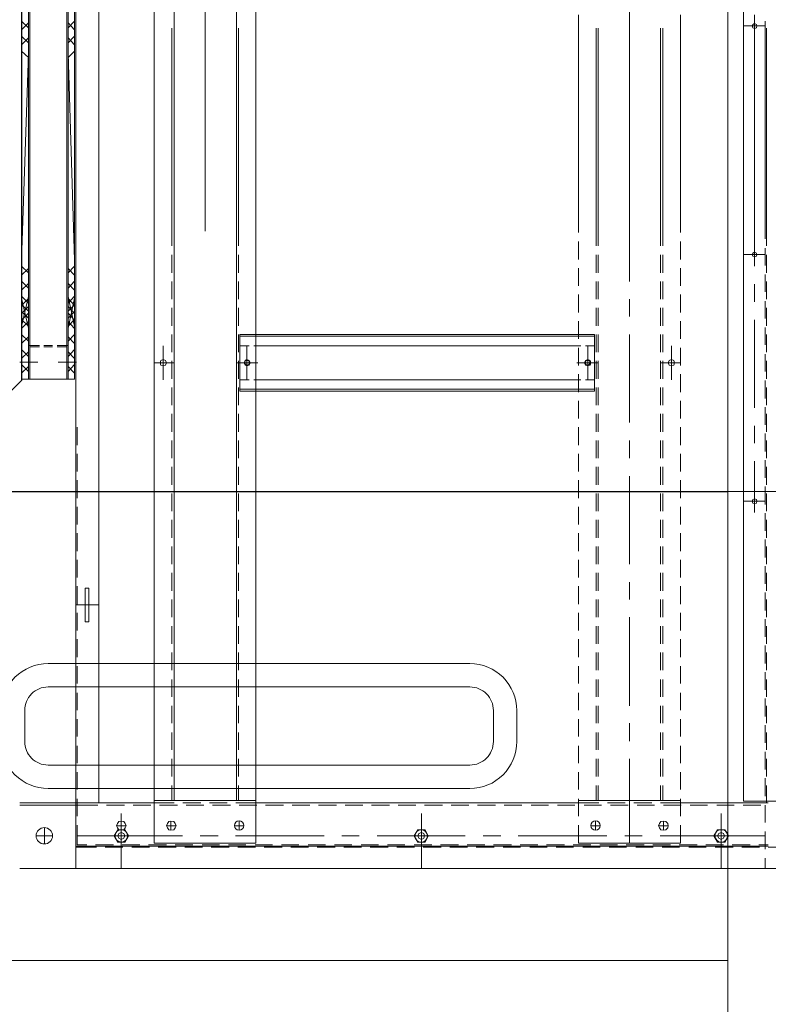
# Model space of a CAD drawing. Header units: millimetres. Extents: x -1435 to 74790, y -2508 to 13830.
# Tile 39 of 95: x 14977 to 15456, y 4392 to 5022. Entities that reach past the tile are written whole.
import ezdxf
from ezdxf.enums import TextEntityAlignment as Align

# ---------------------------------------------------------------- set-up
doc = ezdxf.new("R2010")
doc.units = ezdxf.units.MM
for name, color, linetype, lineweight, true_color in [('A-CEILING-01', 7, 'Continuous', 5, 0xd56ca8), ('A-CEILING-05', 7, 'Continuous', 5, 0x139b48), ('M-MEP-ELLG-LIGHT', 5, 'Continuous', 15, 0x0000ff)]:
    doc.layers.add(name, color=color, linetype=linetype, lineweight=lineweight, true_color=true_color)
doc.layers.add('A-LIGHT', color=1, linetype='Continuous', lineweight=5)
for name, color, linetype, true_color in [('ACMV-EQP-CHW', 30, 'Continuous', 0xff7f00), ('ACMV-FCU', 30, 'Continuous', 0xff7f00), ('RCP LAYOUT', 9, 'Continuous', 0x808080)]:
    doc.layers.add(name, color=color, linetype=linetype, true_color=true_color)
doc.layers.add('ACMV-SA-DUCT-TAG', color=7, linetype='Continuous')
doc.styles.add('Romans', font='Romans.shx')
doc.styles.get("Standard").update_dxf_attribs({"font": 'arial.ttf'})
doc.dimstyles.new('100_Romans_Dot', dxfattribs={"dimtxt": 100, "dimasz": 100, "dimexe": 50, "dimexo": 50, "dimgap": 50, "dimtad": 1, "dimdec": 0, "dimzin": 0, "dimdsep": 46, "dimtxsty": 'Romans', "dimblk": 'DOT', "dimcen": 0.09, "dimclrd": 256, "dimclre": 256, "dimadec": 0, "dimazin": 0, "dimtfac": 1, "dimtdec": 0, "dimtofl": 0, "dimtmove": 0, "dimatfit": 3, "dimldrblk": 'DOT', "dimfxl": 1, "dimtolj": 1, "dimtzin": 0, "dimarcsym": 0})

# ---------------------------------------------------------------- blocks, each defined once
blk = doc.blocks.new('LIGHT-600X600MM')
at = {"color": 0}
blk.add_line((300, 0), (-300, 0), dxfattribs=at)
blk.add_lwpolyline([(-300, 300), (-300, -300), (300, -300), (300, 300)], close=True, dxfattribs=at)
for points in [[(-165, 160), (-165, 140, 0.414214), (-135, 110), (135, 110, 0.414214), (165, 140), (165, 160, 0.414214), (135, 190), (-135, 190, 0.414214)], [(-150, 160), (-150, 140, 0.414214), (-135, 125), (135, 125, 0.414214), (150, 140), (150, 160, 0.414214), (135, 175), (-135, 175, 0.414214)], [(-165, -160), (-165, -140, -0.414214), (-135, -110), (135, -110, -0.414214), (165, -140), (165, -160, -0.414214), (135, -190), (-135, -190, -0.414214)], [(-150, -160), (-150, -140, -0.414214), (-135, -125), (135, -125, -0.414214), (150, -140), (150, -160, -0.414214), (135, -175), (-135, -175, -0.414214)]]:
    blk.add_lwpolyline(points, format="xyb", close=True, dxfattribs=at)
blk.add_attdef('E', text='', height=100).set_placement((400, 250), align=Align.MIDDLE_CENTER)
blk = doc.blocks.new('A$C98a85b24')
at = {"layer": 'M-MEP-ELLG-LIGHT', "color": 8, "true_color": 0x808080}
ref = blk.add_blockref('LIGHT-600X600MM', (10939.99, 4419.96), dxfattribs=at)
ref.add_attrib('E', 'E', dxfattribs={"layer": '0', "color": 0, "height": 100}).set_placement((11339.99, 4644.96), align=Align.MIDDLE_CENTER)
blk = doc.blocks.new('A$C256bf26b')
at = {"layer": 'A-CEILING-01', "true_color": 0x808080}
h = blk.add_hatch(dxfattribs=at)
h.set_pattern_fill('ANSI37', color=8, scale=2000)
h.set_pattern_definition([(45, (0, 0), (-176.7767, 176.7767), []), (135, (0, 0), (-176.7767, -176.7767), [])])
edge = h.paths.add_edge_path()
edge.add_line((17350, 13380), (12020, 13380))
edge.add_line((12020, 13380), (12020, 13280))
edge.add_line((12020, 13280), (11820, 13280))
edge.add_line((11820, 13280), (11820, 13380))
edge.add_line((11820, 13380), (6090, 13380))
edge.add_line((6090, 13380), (6090, 13280))
edge.add_line((6090, 13280), (5890, 13280))
edge.add_line((5890, 13280), (5890, 13380))
edge.add_line((5890, 13380), (350, 13380))
edge.add_line((350, 13380), (200, 13380))
edge.add_line((200, 13380), (200, 4520))
edge.add_line((200, 4520), (650, 4520))
edge.add_line((650, 4520), (650, 4220))
edge.add_line((650, 4220), (200, 4220))
edge.add_line((200, 4220), (200, 3270))
edge.add_line((200, 3270), (3945, 3270))
edge.add_line((3945, 3270), (3945, 3920))
edge.add_line((3945, 3920), (6135, 3920))
edge.add_line((6135, 3920), (6135, 3270))
edge.add_line((6135, 3270), (9805, 3270))
edge.add_line((9805, 3270), (9805, 3070))
edge.add_line((9805, 3070), (10125.7, 3070))
edge.add_line((10125.7, 3070), (10125.7, 3423))
edge.add_line((10125.7, 3423), (11242.06, 4539.36))
edge.add_line((11242.06, 4539.36), (10770.13, 5011.3))
edge.add_line((10770.13, 5011.3), (11904.42, 6145.58))
edge.add_line((11904.42, 6145.58), (14298.83, 8540))
edge.add_line((14298.83, 8540), (14450, 8540))
edge.add_line((14450, 8540), (14450, 9620))
edge.add_line((14450, 9620), (14450, 12330))
edge.add_arc((15200, 12330), 750, 90, 180, ccw=False)
edge.add_line((15200, 13080), (17350, 13080))
edge.add_line((17350, 13080), (17350, 13380))
h.paths.add_polyline_path([(5890.13, 11294.23), (6090.12, 11294.23), (6090.12, 11094.22), (5890.13, 11094.22)], flags=16)
h.paths.add_polyline_path([(5890.13, 9330), (6090.12, 9330), (6090.12, 9129.99), (5890.13, 9129.99)], flags=16)
h.paths.add_polyline_path([(5890, 8418.41), (6090, 8418.41), (6090, 8218.41), (5890, 8218.41)], flags=16)
h.paths.add_polyline_path([(5890, 6030), (6090, 6030), (6090, 5829.99), (5890, 5829.99)], flags=16)
h.paths.add_polyline_path([(11820, 8418.41), (12020, 8418.41), (12020, 8218.41), (11820, 8218.41)], flags=16)
h.paths.add_polyline_path([(11820, 9330), (12020, 9330), (12020, 9129.99), (11820, 9129.99)], flags=16)
h.paths.add_polyline_path([(11820.13, 11294.23), (12020.12, 11294.23), (12020.12, 11094.22), (11820.13, 11094.22)], flags=16)
at = {"layer": 'A-CEILING-05', "color": 8, "linetype": 'Continuous', "true_color": 0x808080}
for p, q in [((15430, 3520), (15430, 9520)), ((14590, 4720), (17230, 4720))]:
    blk.add_line(p, q, dxfattribs=at)
at = {"layer": 'A-LIGHT', "color": 8, "true_color": 0x808080}
blk.add_blockref('A$C98a85b24', (4190, 0), dxfattribs=at)
blk = doc.blocks.new('AHU-7.5TR-CARRIER')
at = {"layer": 'ACMV-EQP-CHW', "lineweight": 15}
for points in [[(-717.74, -237.83), (675.96, -237.83), (675.96, 0)], [(719.25, -701.21), (719.25, -2.34)], [(705.5, -222.04), (705.5, -210.62)], [(316.14, -224.08), (176.84, -224.08)], [(179.76, -237.83), (179.76, -224.08)], [(333.1, -224.08), (321.99, -224.08)], [(326.09, -237.83), (326.09, -224.08)], [(350.07, -224.08), (338.96, -224.08)], [(367.03, -224.08), (355.92, -224.08)], [(384, -224.08), (372.89, -224.08)], [(400.97, -224.08), (389.85, -224.08)], [(418.23, -224.08), (406.82, -224.08)], [(435.2, -224.08), (423.79, -224.08)], [(452.16, -224.08), (440.76, -224.08)], [(469.14, -224.08), (457.72, -224.08)], [(486.1, -224.08), (474.69, -224.08)], [(484.06, -237.83), (484.06, -224.08)], [(503.07, -224.08), (491.66, -224.08)], [(520.04, -224.08), (508.63, -224.08)], [(537, -224.08), (525.59, -224.08)], [(553.97, -224.08), (542.56, -224.08)], [(570.94, -224.08), (559.53, -224.08)], [(587.9, -224.08), (576.49, -224.08)], [(604.86, -224.08), (593.45, -224.08)], [(621.83, -224.08), (610.43, -224.08)], [(638.8, -224.08), (627.39, -224.08)], [(655.77, -224.08), (644.36, -224.08)], [(672.74, -224.08), (661.33, -224.08)], [(677.13, -224.08), (677.13, -223.2), (666, -223.2)], [(666, -223.2), (677.13, -223.2)], [(677.13, -291.07), (677.13, -222.04)], [(689.71, -224.08), (678.59, -224.08)], [(678.59, -238.12), (678.59, -226.72)], [(706.67, -224.08), (695.55, -224.08)], [(698.18, -291.36), (698.18, -224.08)], [(704.04, -228.18), (704.04, -222.03)], [(704.92, -665.23), (704.92, -222.04)], [(719.25, -224.08), (712.52, -224.08)], [(172.74, -230.81), (333.68, -230.81)], [(345.1, -230.81), (356.51, -230.81)], [(367.92, -230.81), (424.37, -230.81)], [(435.78, -230.81), (446.9, -230.81)], [(458.3, -230.81), (491.36, -230.81)], [(705.5, -239), (705.5, -227.59)], [(704.04, -245.14), (704.04, -233.74)], [(678.59, -255.09), (678.59, -243.98)], [(705.5, -255.97), (705.5, -244.56)], [(704.04, -262.11), (704.04, -250.71)], [(719.25, -252.17), (683.85, -252.17)], [(678.59, -272.06), (678.59, -260.94)], [(705.5, -272.93), (705.5, -261.82)], [(704.04, -279.08), (704.04, -267.67)], [(312.04, -278.2), (172.74, -278.2)], [(329.3, -278.2), (317.89, -278.2)], [(346.27, -278.2), (334.86, -278.2)], [(363.23, -278.2), (351.82, -278.2)], [(380.2, -278.2), (368.79, -278.2)], [(397.17, -278.2), (385.77, -278.2)], [(395.41, -278.2), (395.41, -291.07)], [(414.14, -278.2), (402.73, -278.2)], [(431.1, -278.2), (419.7, -278.2)], [(448.08, -278.2), (436.66, -278.2)], [(465.04, -278.2), (453.62, -278.2)], [(481.99, -278.2), (470.6, -278.2)], [(498.97, -278.2), (487.56, -278.2)], [(515.93, -278.2), (504.53, -278.2)], [(532.9, -278.2), (521.5, -278.2)], [(549.87, -278.2), (538.46, -278.2)], [(566.84, -278.2), (555.43, -278.2)], [(583.8, -278.2), (572.39, -278.2)], [(600.76, -278.2), (589.65, -278.2)], [(617.74, -278.2), (606.62, -278.2)], [(634.71, -278.2), (623.59, -278.2)], [(651.67, -278.2), (640.56, -278.2)], [(668.64, -278.2), (657.53, -278.2)], [(685.61, -278.2), (674.49, -278.2)], [(675.66, -343.43), (675.66, -278.2)], [(678.59, -289.02), (678.59, -277.91)], [(702.87, -343.43), (702.87, -278.2), (691.46, -278.2)], [(705.5, -289.9), (705.5, -278.78)], [(320.52, -289.61), (181.22, -289.61)], [(337.78, -289.61), (326.37, -289.61)], [(354.75, -289.61), (343.34, -289.61)], [(371.72, -289.61), (360.3, -289.61)], [(388.68, -289.61), (377.28, -289.61)], [(406.24, -284.05), (384.6, -284.05)], [(405.66, -289.61), (394.25, -289.61)], [(422.62, -289.61), (411.21, -289.61)], [(439.59, -289.61), (428.18, -289.61)], [(456.55, -289.61), (445.14, -289.61)], [(473.52, -289.61), (462.11, -289.61)], [(490.49, -289.61), (479.08, -289.61)], [(507.46, -289.61), (496.04, -289.61)], [(524.41, -289.61), (513.02, -289.61)], [(541.39, -289.61), (529.98, -289.61)], [(558.35, -289.61), (546.95, -289.61)], [(575.32, -289.61), (563.92, -289.61)], [(592.29, -289.61), (580.88, -289.61)], [(609.26, -289.61), (598.13, -289.61)], [(626.22, -289.61), (615.11, -289.61)], [(643.19, -289.61), (632.08, -289.61)], [(660.16, -289.61), (649.04, -289.61)], [(675.66, -289.61), (666, -289.61)], [(694.67, -289.02), (688.83, -289.02)], [(691.76, -292.25), (691.76, -286.1)], [(704.04, -296.04), (704.04, -284.63)], [(320.52, -291.07), (181.22, -291.07)], [(337.78, -291.07), (326.37, -291.07)], [(354.75, -291.07), (343.34, -291.07)], [(371.72, -291.07), (360.3, -291.07)], [(388.68, -291.07), (377.28, -291.07)], [(405.66, -291.07), (394.25, -291.07)], [(422.62, -291.07), (411.21, -291.07)], [(439.59, -291.07), (428.18, -291.07)], [(456.55, -291.07), (445.14, -291.07)], [(473.52, -291.07), (462.11, -291.07)], [(490.49, -291.07), (479.08, -291.07)], [(507.46, -291.07), (496.04, -291.07)], [(524.41, -291.07), (513.02, -291.07)], [(541.39, -291.07), (529.98, -291.07)], [(558.35, -291.07), (546.95, -291.07)], [(575.32, -291.07), (563.92, -291.07)], [(592.29, -291.07), (580.88, -291.07)], [(609.26, -291.07), (598.13, -291.07)], [(626.22, -291.07), (615.11, -291.07)], [(643.19, -291.07), (632.08, -291.07)], [(660.16, -291.07), (649.04, -291.07)], [(675.66, -291.07), (666, -291.07)], [(678.59, -305.99), (678.59, -294.87)], [(705.5, -306.87), (705.5, -295.75)], [(677.13, -308.04), (677.13, -296.63)], [(704.04, -313.01), (704.04, -301.6)], [(698.18, -313.89), (698.18, -302.77)], [(311.16, -310.97), (122.42, -310.97)], [(343.34, -310.97), (158.4, -310.97)], [(365.87, -310.97), (354.74, -310.97)], [(433.73, -310.97), (377.28, -310.97)], [(456.55, -310.97), (445.14, -310.97)], [(524.41, -310.97), (467.96, -310.97)], [(546.95, -310.97), (535.83, -310.97)], [(615.11, -310.97), (558.35, -310.97)], [(637.63, -310.97), (626.22, -310.97)], [(702.87, -310.97), (649.04, -310.97)], [(677.13, -325), (677.13, -313.6)], [(678.59, -322.95), (678.59, -311.84)], [(705.5, -323.83), (705.5, -312.72)], [(704.04, -329.98), (704.04, -318.57)], [(698.18, -382.05), (698.18, -325.3)], [(320.52, -330.86), (181.22, -330.86)], [(320.52, -332.32), (181.22, -332.32)], [(337.78, -330.86), (326.37, -330.86)], [(337.78, -332.32), (326.37, -332.32)], [(354.75, -330.86), (343.34, -330.86)], [(354.75, -332.32), (343.34, -332.32)], [(371.72, -330.86), (360.3, -330.86)], [(371.72, -332.32), (360.3, -332.32)], [(388.68, -330.86), (377.28, -330.86)], [(388.68, -332.32), (377.28, -332.32)], [(384, -333.2), (377.28, -333.2), (377.28, -343.43)], [(377.28, -333.2), (377.28, -337)], [(381.38, -333.2), (377.28, -333.2)], [(378.44, -339.05), (378.44, -333.2), (378.44, -350.46), (378.44, -356.01)], [(389.85, -333.2), (384, -333.2)], [(384.59, -333.2), (384.59, -339.05)], [(400.97, -333.2), (389.85, -333.2)], [(398.34, -333.2), (392.49, -333.2)], [(405.66, -330.86), (394.25, -330.86)], [(405.66, -332.32), (394.25, -332.32)], [(395.41, -330.86), (395.41, -343.43)], [(395.41, -344.61), (395.41, -330.86)], [(406.82, -333.2), (400.97, -333.2)], [(406.24, -339.05), (406.24, -333.2)], [(406.82, -333.2), (413.55, -333.2), (413.55, -343.43)], [(413.55, -333.2), (409.46, -333.2)], [(422.62, -330.86), (411.21, -330.86)], [(422.62, -332.32), (411.21, -332.32)], [(412.38, -333.2), (412.38, -343.43)], [(412.38, -339.05), (412.38, -333.2)], [(413.55, -337), (413.55, -333.2)], [(439.59, -330.86), (428.18, -330.86)], [(439.59, -332.32), (428.18, -332.32)], [(456.55, -330.86), (445.14, -330.86)], [(456.55, -332.32), (445.14, -332.32)], [(473.52, -330.86), (462.11, -330.86)], [(473.52, -332.32), (462.11, -332.32)], [(490.49, -330.86), (479.08, -330.86)], [(490.49, -332.32), (479.08, -332.32)], [(507.46, -330.86), (496.04, -330.86)], [(507.46, -332.32), (496.04, -332.32)], [(524.41, -330.86), (513.02, -330.86)], [(524.41, -332.32), (513.02, -332.32)], [(541.39, -330.86), (529.98, -330.86)], [(541.39, -332.32), (529.98, -332.32)], [(558.35, -330.86), (546.95, -330.86)], [(558.35, -332.32), (546.95, -332.32)], [(575.32, -330.86), (563.92, -330.86)], [(575.32, -332.32), (563.92, -332.32)], [(592.29, -330.86), (580.88, -330.86)], [(592.29, -332.32), (580.88, -332.32)], [(609.26, -330.86), (598.13, -330.86)], [(609.26, -332.32), (598.13, -332.32)], [(626.22, -330.86), (615.11, -330.86)], [(626.22, -332.32), (615.11, -332.32)], [(643.19, -330.86), (632.08, -330.86)], [(643.19, -332.32), (632.08, -332.32)], [(660.16, -330.86), (649.04, -330.86)], [(660.16, -332.32), (649.04, -332.32)], [(675.66, -330.86), (666, -330.86)], [(675.66, -332.32), (666, -332.32)], [(677.13, -343.43), (677.13, -330.56)], [(678.59, -339.93), (678.59, -328.81)], [(694.67, -332.61), (688.83, -332.61)], [(691.76, -335.54), (691.76, -329.68)], [(705.5, -340.8), (705.5, -329.68)], [(377.28, -339.93), (377.28, -343.43)], [(406.24, -337.58), (384.6, -337.58)], [(388.39, -337.58), (402.44, -337.58)], [(413.55, -339.93), (413.55, -343.43), (413.55, -549.97)], [(704.04, -346.94), (704.04, -335.54)], [(312.04, -343.43), (172.74, -343.43)], [(329.3, -343.43), (317.89, -343.43)], [(346.27, -343.43), (334.86, -343.43)], [(363.23, -343.43), (351.82, -343.43)], [(380.2, -343.43), (368.79, -343.43)], [(378.44, -341.97), (378.44, -347.53)], [(384.59, -341.97), (384.59, -347.53)], [(384.59, -343.43), (384.59, -350.46)], [(397.17, -343.43), (385.77, -343.43)], [(414.14, -343.43), (402.73, -343.43)], [(406.24, -347.53), (406.24, -341.97)], [(406.24, -343.43), (406.24, -350.46)], [(412.38, -347.53), (412.38, -341.97)], [(412.38, -343.43), (412.38, -350.46)], [(413.55, -549.97), (413.55, -343.43)], [(431.1, -343.43), (419.7, -343.43)], [(448.08, -343.43), (436.66, -343.43)], [(465.04, -343.43), (453.62, -343.43)], [(481.99, -343.43), (470.6, -343.43)], [(498.97, -343.43), (487.56, -343.43)], [(515.93, -343.43), (504.53, -343.43)], [(532.9, -343.43), (521.5, -343.43)], [(549.88, -343.43), (538.47, -343.43)], [(566.84, -343.43), (555.43, -343.43)], [(583.8, -343.43), (572.39, -343.43)], [(600.77, -343.43), (589.65, -343.43)], [(617.74, -343.43), (606.62, -343.43)], [(634.71, -343.43), (623.59, -343.43)], [(651.67, -343.43), (640.56, -343.43)], [(668.64, -343.43), (657.53, -343.43)], [(685.61, -343.43), (674.49, -343.43)], [(677.13, -562.83), (677.13, -343.43)], [(678.59, -356.89), (678.59, -345.78)], [(702.87, -343.43), (691.46, -343.43)], [(384.59, -350.46), (384.59, -356.01)], [(406.24, -356.01), (406.24, -350.46)], [(412.38, -356.01), (412.38, -350.46)], [(704.04, -363.91), (704.04, -352.5)], [(705.5, -357.77), (705.5, -346.65)], [(378.44, -356.01), (378.44, -367.42)], [(378.44, -358.94), (378.44, -364.5)], [(384.59, -356.01), (384.59, -367.42)], [(384.59, -358.94), (384.59, -364.5)], [(406.24, -356.01), (406.24, -367.42)], [(406.24, -364.5), (406.24, -358.94)], [(412.38, -356.01), (412.38, -367.42)], [(412.38, -364.5), (412.38, -358.94)], [(678.59, -373.86), (678.59, -362.74)], [(705.5, -374.74), (705.5, -363.62)], [(378.44, -367.42), (378.44, -372.98)], [(384.59, -367.42), (384.59, -372.98)], [(406.24, -372.98), (406.24, -367.42)], [(412.38, -372.98), (412.38, -367.42)], [(704.04, -380.88), (704.04, -369.47)], [(378.44, -372.98), (378.44, -384.39)], [(378.44, -375.9), (378.44, -381.46)], [(384.59, -372.98), (384.59, -384.39)], [(384.59, -375.9), (384.59, -381.46)], [(406.24, -372.98), (406.24, -384.39)], [(406.24, -381.46), (406.24, -375.91)], [(412.38, -372.98), (412.38, -384.39)], [(412.38, -381.46), (412.38, -375.91)], [(378.44, -384.39), (378.44, -390.24)], [(384.59, -384.39), (384.59, -390.24)], [(406.24, -390.24), (406.24, -384.39)], [(412.38, -390.24), (412.38, -384.39)], [(678.59, -391.12), (678.59, -379.71)], [(705.5, -391.7), (705.5, -380.59)], [(378.44, -390.24), (378.44, -401.35)], [(384.59, -390.24), (384.59, -401.35)], [(406.24, -390.24), (406.24, -401.35)], [(412.38, -390.24), (412.38, -401.35)], [(704.04, -397.84), (704.04, -386.44)], [(378.44, -392.88), (378.44, -398.72)], [(384.59, -392.88), (384.59, -398.72)], [(406.24, -398.72), (406.24, -392.88)], [(412.38, -398.72), (412.38, -392.87)], [(678.59, -408.08), (678.59, -396.68)], [(698.18, -404.58), (698.18, -393.17)], [(378.44, -401.36), (378.44, -407.21)], [(384.59, -401.36), (384.59, -407.21)], [(406.24, -407.21), (406.24, -401.35)], [(412.38, -407.21), (412.38, -401.35)], [(705.5, -408.96), (705.5, -397.56)], [(378.44, -407.21), (378.44, -418.32)], [(384.59, -407.21), (384.59, -418.32)], [(406.24, -407.21), (406.24, -418.32)], [(412.38, -407.21), (412.38, -418.32)], [(704.04, -414.82), (704.04, -403.41)], [(378.44, -409.84), (378.44, -415.69)], [(384.59, -409.84), (384.59, -415.69)], [(406.24, -415.69), (406.24, -409.84)], [(412.38, -415.69), (412.38, -409.84)], [(678.59, -425.06), (678.59, -413.65)], [(705.5, -425.93), (705.5, -414.52)], [(378.44, -418.33), (378.44, -424.18)], [(384.59, -418.33), (384.59, -424.18)], [(406.24, -424.18), (406.24, -418.33)], [(412.38, -424.18), (412.38, -418.32)], [(698.18, -472.45), (698.18, -415.98)], [(704.04, -431.78), (704.04, -420.37)], [(378.44, -424.18), (378.44, -435.29)], [(378.44, -426.81), (378.44, -432.66)], [(384.59, -424.18), (384.59, -435.29)], [(384.59, -426.81), (384.59, -432.66)], [(406.24, -424.18), (406.24, -435.29)], [(406.24, -432.66), (406.24, -426.81)], [(412.38, -424.18), (412.38, -435.29)], [(412.38, -432.66), (412.38, -426.81)], [(678.59, -442.02), (678.59, -430.61)], [(705.5, -442.9), (705.5, -431.49)], [(378.44, -435.29), (378.44, -441.14)], [(378.44, -441.14), (378.44, -452.26)], [(384.59, -435.29), (384.59, -441.14)], [(384.59, -441.14), (384.59, -452.26)], [(406.24, -441.14), (406.24, -435.29)], [(406.24, -441.14), (406.24, -452.26)], [(412.38, -441.14), (412.38, -435.29)], [(412.38, -441.14), (412.38, -452.26)], [(704.04, -448.75), (704.04, -437.34)], [(378.44, -443.77), (378.44, -449.62)], [(384.59, -443.77), (384.59, -449.62)], [(406.24, -449.62), (406.24, -443.78)], [(412.38, -449.62), (412.38, -443.78)], [(719.25, -444.07), (683.85, -444.07)], [(378.44, -452.26), (378.44, -458.11)], [(384.59, -452.26), (384.59, -458.11)], [(406.24, -458.11), (406.24, -452.26)], [(412.38, -458.11), (412.38, -452.26)], [(678.59, -458.99), (678.59, -447.58)], [(705.5, -459.86), (705.5, -448.46)], [(378.44, -458.11), (378.44, -469.22)], [(384.59, -458.11), (384.59, -469.22)], [(406.24, -458.11), (406.24, -469.22)], [(412.38, -458.11), (412.38, -469.22)], [(704.04, -465.72), (704.04, -454.6)], [(378.44, -460.75), (378.44, -466.59)], [(384.59, -460.75), (384.59, -466.59)], [(406.24, -466.59), (406.24, -460.74)], [(412.38, -466.59), (412.38, -460.74)], [(678.59, -475.95), (678.59, -464.55)], [(705.5, -476.83), (705.5, -465.42)], [(378.44, -469.22), (378.44, -475.08)], [(384.59, -469.22), (384.59, -475.08)], [(406.24, -475.08), (406.24, -469.22)], [(412.38, -475.08), (412.38, -469.22)], [(704.04, -482.68), (704.04, -471.56)], [(378.44, -475.08), (378.44, -486.19)], [(378.44, -477.71), (378.44, -483.56)], [(384.59, -475.08), (384.59, -486.19)], [(384.59, -477.71), (384.59, -483.56)], [(406.24, -475.08), (406.24, -486.19)], [(406.24, -483.56), (406.24, -477.71)], [(412.38, -475.08), (412.38, -486.19)], [(412.38, -483.56), (412.38, -477.71)], [(678.59, -492.92), (678.59, -481.51)], [(698.18, -494.97), (698.18, -483.85)], [(705.5, -493.8), (705.5, -482.39)], [(378.44, -486.2), (378.44, -492.05)], [(384.59, -486.2), (384.59, -492.05)], [(406.24, -492.05), (406.24, -486.19)], [(412.38, -492.04), (412.38, -486.19)], [(704.04, -499.65), (704.04, -488.54)], [(378.44, -492.04), (378.44, -503.16)], [(378.44, -494.68), (378.44, -500.53)], [(384.59, -492.04), (384.59, -503.16)], [(384.59, -494.68), (384.59, -500.53)], [(406.24, -492.04), (406.24, -503.16)], [(406.24, -500.52), (406.24, -494.68)], [(412.38, -492.04), (412.38, -503.16)], [(412.38, -500.52), (412.38, -494.68)], [(378.44, -503.16), (378.44, -509.01)], [(384.59, -503.16), (384.59, -509.01)], [(406.24, -509.01), (406.24, -503.16)], [(412.38, -509.01), (412.38, -503.16)], [(678.59, -509.89), (678.59, -498.48)], [(705.5, -510.76), (705.5, -499.36)], [(378.44, -509.01), (378.44, -520.13)], [(384.59, -509.01), (384.59, -520.13)], [(406.24, -509.01), (406.24, -520.13)], [(412.38, -509.01), (412.38, -520.13)], [(698.18, -563.13), (698.18, -506.37)], [(704.04, -516.62), (704.04, -505.5)], [(378.44, -511.64), (378.44, -517.49)], [(384.59, -511.64), (384.59, -517.49)], [(406.24, -517.49), (406.24, -511.64)], [(412.38, -517.49), (412.38, -511.64)], [(678.59, -526.85), (678.59, -515.45)], [(705.5, -527.73), (705.5, -516.33)], [(378.44, -520.12), (378.44, -525.98)], [(384.59, -520.12), (384.59, -525.98)], [(406.24, -525.98), (406.24, -520.13)], [(412.38, -525.98), (412.38, -520.13)], [(704.04, -533.58), (704.04, -522.46)], [(378.44, -525.98), (378.44, -537.39)], [(378.44, -528.61), (378.44, -534.46)], [(384.59, -525.98), (384.59, -537.39)], [(384.59, -528.61), (384.59, -534.46)], [(406.24, -525.98), (406.24, -537.39)], [(406.24, -534.46), (406.24, -528.61)], [(412.38, -525.98), (412.38, -537.39)], [(412.38, -534.46), (412.38, -528.61)], [(678.59, -543.82), (678.59, -532.42)], [(705.5, -544.7), (705.5, -533.29)], [(378.44, -537.39), (378.44, -542.95)], [(384.59, -537.39), (384.59, -542.95)], [(406.24, -542.95), (406.24, -537.38)], [(412.38, -542.95), (412.38, -537.39)], [(704.04, -550.55), (704.04, -539.44)], [(378.44, -542.95), (378.44, -549.97)], [(378.44, -545.87), (378.44, -551.43)], [(384.59, -542.95), (384.59, -549.97)], [(384.59, -545.87), (384.59, -551.43)], [(406.24, -542.95), (406.24, -549.97)], [(406.24, -551.43), (406.24, -545.87)], [(412.38, -542.95), (412.38, -549.97)], [(412.38, -551.42), (412.38, -545.87)], [(702.87, -615.2), (-744.36, -615.2), (-744.36, -549.97), (702.87, -549.97)], [(377.28, -549.97), (377.28, -560.21)], [(377.28, -549.97), (377.28, -553.48)], [(378.44, -549.97), (378.44, -560.21)], [(378.44, -554.35), (378.44, -560.21)], [(384.59, -554.35), (384.59, -560.21)], [(395.41, -562.54), (395.41, -548.79)], [(395.41, -549.97), (395.41, -562.54)], [(406.24, -560.21), (406.24, -554.35)], [(412.38, -549.97), (412.38, -560.21)], [(412.38, -560.21), (412.38, -554.35)], [(413.55, -549.97), (413.55, -560.21)], [(413.55, -553.48), (413.55, -549.97)], [(675.66, -615.2), (675.66, -549.97)], [(678.59, -560.79), (678.59, -549.38)], [(702.87, -615.2), (702.87, -549.97)], [(705.5, -561.66), (705.5, -550.26)], [(377.28, -556.4), (377.28, -560.21)], [(384, -560.21), (377.28, -560.21)], [(377.28, -560.21), (381.37, -560.21)], [(384, -560.21), (389.85, -560.21)], [(406.24, -555.82), (384.6, -555.82)], [(388.39, -555.82), (402.44, -555.82)], [(400.97, -560.21), (389.85, -560.21)], [(392.49, -560.21), (398.34, -560.21)], [(400.97, -560.21), (406.82, -560.21)], [(413.55, -560.21), (406.82, -560.21)], [(409.45, -560.21), (413.55, -560.21)], [(413.55, -560.21), (413.55, -556.4)], [(694.67, -560.79), (688.83, -560.79)], [(691.76, -563.71), (691.76, -557.86)], [(704.04, -567.52), (704.04, -556.4)], [(675.66, -562.54), (-717.44, -562.54)], [(320.52, -561.08), (181.22, -561.08)], [(337.78, -561.08), (326.37, -561.08)], [(354.75, -561.08), (343.34, -561.08)], [(371.72, -561.08), (360.3, -561.08)], [(388.68, -561.08), (377.28, -561.08)], [(405.66, -561.08), (394.25, -561.08)], [(422.62, -561.08), (411.21, -561.08)], [(439.59, -561.08), (428.18, -561.08)], [(456.55, -561.08), (445.14, -561.08)], [(473.52, -561.08), (462.11, -561.08)], [(490.49, -561.08), (479.08, -561.08)], [(507.46, -561.08), (496.04, -561.08)], [(524.41, -561.08), (513.02, -561.08)], [(541.39, -561.08), (529.98, -561.08)], [(558.35, -561.08), (546.95, -561.08)], [(575.32, -561.08), (563.92, -561.08)], [(592.29, -561.08), (580.88, -561.08)], [(609.26, -561.08), (598.13, -561.08)], [(626.22, -561.08), (615.11, -561.08)], [(643.19, -561.08), (632.08, -561.08)], [(660.16, -561.08), (649.04, -561.08)], [(675.66, -561.08), (666, -561.08)], [(678.59, -577.76), (678.59, -566.35)], [(705.5, -578.63), (705.5, -567.23)], [(677.13, -579.8), (677.13, -568.39)], [(704.04, -584.48), (704.04, -573.37)], [(698.18, -585.65), (698.18, -574.24)], [(311.16, -582.44), (122.42, -582.44)], [(677.13, -596.77), (677.13, -585.36)], [(678.59, -594.73), (678.59, -583.31)], [(705.5, -595.6), (705.5, -584.19)], [(704.04, -601.74), (704.04, -590.33)], [(698.18, -664.35), (698.18, -597.06)], [(675.66, -602.33), (-717.44, -602.33)], [(320.52, -603.79), (181.22, -603.79)], [(337.78, -603.79), (326.37, -603.79)], [(354.75, -603.79), (343.34, -603.79)], [(371.72, -603.79), (360.3, -603.79)], [(388.68, -603.79), (377.28, -603.79)], [(405.66, -603.79), (394.25, -603.79)], [(395.41, -602.33), (395.41, -615.2)], [(422.62, -603.79), (411.21, -603.79)], [(439.59, -603.79), (428.18, -603.79)], [(456.55, -603.79), (445.14, -603.79)], [(473.52, -603.79), (462.11, -603.79)], [(490.49, -603.79), (479.08, -603.79)], [(507.46, -603.79), (496.04, -603.79)], [(524.41, -603.79), (513.02, -603.79)], [(541.39, -603.79), (529.98, -603.79)], [(558.35, -603.79), (546.95, -603.79)], [(575.32, -603.79), (563.92, -603.79)], [(592.29, -603.79), (580.88, -603.79)], [(609.26, -603.79), (598.13, -603.79)], [(626.22, -603.79), (615.11, -603.79)], [(643.19, -603.79), (632.08, -603.79)], [(660.16, -603.79), (649.04, -603.79)], [(675.66, -603.79), (666, -603.79)], [(677.13, -615.2), (677.13, -602.33)], [(678.59, -611.69), (678.59, -600.27)], [(694.67, -604.38), (688.83, -604.38)], [(691.76, -607.3), (691.76, -601.16)], [(705.5, -612.56), (705.5, -601.16)], [(406.24, -609.35), (384.59, -609.35)], [(704.04, -618.71), (704.04, -607.3)], [(677.13, -701.21), (677.13, -615.2)], [(678.59, -628.66), (678.59, -617.25)], [(705.5, -629.53), (705.5, -618.12)], [(704.04, -635.68), (704.04, -624.27)], [(678.59, -645.62), (678.59, -634.22)], [(719.25, -636.26), (683.85, -636.26)], [(688.82, -636.26), (694.67, -636.26), (694.39, -634.51), (693.21, -633.64), (691.76, -633.05), (690.29, -633.64), (689.11, -634.51), (688.82, -636.26), (689.11, -637.72), (690.29, -638.61), (691.76, -639.18), (693.21, -638.61), (694.39, -637.72), (694.67, -636.26)], [(694.67, -636.26), (688.82, -636.26)], [(691.76, -639.19), (691.76, -633.05), (691.76, -639.19)], [(705.5, -646.5), (705.5, -635.1)], [(704.04, -652.64), (704.04, -641.24)], [(-718.91, -650.6), (-718.91, -665.23), (719.25, -665.23)], [(677.13, -665.23), (677.13, -650.6), (-718.91, -650.6)], [(550.46, -665.23), (550.46, -650.59)], [(678.59, -701.21), (678.59, -651.18)], [(705.5, -665.23), (705.5, -652.06)], [(704.04, -664.35), (704.04, -658.2)], [(-394.06, -666.11), (405.94, -666.11)], [(173.17, -665.23), (184.29, -665.23)], [(181.07, -670.2), (176.68, -666.11)], [(177.85, -670.2), (182.24, -666.11)], [(190.72, -670.2), (186.34, -666.11)], [(187.5, -670.2), (191.89, -666.11)], [(190.14, -665.23), (329.44, -665.23)], [(200.08, -670.2), (195.99, -666.11)], [(197.15, -670.2), (329.73, -666.11)], [(337.92, -670.2), (333.54, -666.11)], [(335, -670.2), (339.39, -666.11)], [(335.29, -665.23), (346.7, -665.23)], [(347.59, -670.2), (343.18, -666.11)], [(344.65, -670.2), (349.05, -666.11)], [(352.26, -665.23), (363.67, -665.23)], [(357.23, -670.2), (352.84, -666.11)], [(353.01, -670.2), (372.14, -666.11)], [(373.32, -670.2), (354.16, -666.11)], [(354.3, -670.2), (358.7, -666.11)], [(369.23, -665.23), (357.09, -665.23)], [(362.36, -670.2), (358.26, -666.11)], [(359.43, -670.2), (363.82, -666.11)], [(366.88, -670.2), (362.5, -666.11)], [(362.65, -665.23), (374.06, -665.23)], [(363.67, -670.2), (368.06, -666.11)], [(372.01, -670.2), (367.63, -666.11)], [(369.09, -670.2), (373.48, -666.11)], [(381.66, -670.2), (377.27, -666.11)], [(378.74, -670.2), (383.12, -666.11)], [(379.62, -665.23), (391.02, -665.23)], [(391.32, -670.2), (386.93, -666.11)], [(388.39, -670.2), (392.78, -666.11)], [(395.12, -676.63), (395.12, -664.93)], [(396.58, -665.23), (408, -665.23)], [(400.97, -670.2), (396.58, -666.11)], [(397.76, -670.2), (402.14, -666.11)], [(405.94, -670.2), (405.94, -666.11)], [(413.56, -665.23), (424.96, -665.23)], [(436.66, -664.35), (448.07, -664.35)], [(453.62, -664.35), (465.04, -664.35)], [(470.6, -664.35), (481.99, -664.35)], [(487.56, -664.35), (498.97, -664.35)], [(504.53, -664.35), (515.93, -664.35)], [(521.5, -664.35), (532.9, -664.35)], [(538.46, -664.35), (549.87, -664.35)], [(555.43, -664.35), (566.83, -664.35)], [(572.4, -664.35), (583.8, -664.35)], [(589.65, -664.35), (600.77, -664.35)], [(606.62, -664.35), (617.73, -664.35)], [(623.59, -664.35), (634.71, -664.35)], [(640.55, -664.35), (651.67, -664.35)], [(657.53, -664.35), (668.64, -664.35)], [(674.49, -664.35), (685.6, -664.35)], [(691.46, -664.35), (704.04, -664.35)], [(-394.06, -670.2), (405.94, -670.2)], [(-394.06, -671.08), (405.94, -671.08)], [(384.3, -677.22), (384.3, -670.2)], [(385.17, -677.22), (385.17, -671.07)], [(405.94, -670.2), (405.94, -695.65)], [(384.3, -685.7), (384.3, -680.15)], [(385.17, -685.7), (385.17, -680.15)], [(698.18, -690.67), (698.18, -680.15)], [(698.18, -690.67), (698.18, -680.15)], [(703.45, -685.41), (692.92, -685.41)], [(384.3, -695.65), (384.3, -688.63)], [(385.17, -694.78), (385.17, -688.63)], [(395.12, -701.2), (395.12, -689.5)], [(405.94, -694.78), (-394.06, -694.78)], [(405.94, -695.65), (-394.06, -695.65)], [(181.07, -695.65), (176.68, -700.04)], [(177.85, -695.65), (182.24, -700.04)], [(190.71, -695.65), (186.34, -700.04)], [(187.5, -695.65), (191.89, -700.04)], [(200.08, -695.65), (195.99, -700.04)], [(197.16, -695.65), (329.73, -700.04)], [(337.91, -695.65), (333.54, -700.04)], [(335, -695.65), (339.39, -700.04)], [(347.58, -695.65), (343.18, -700.04)], [(344.65, -695.65), (349.05, -700.04)], [(357.23, -695.65), (352.84, -700.04)], [(353, -695.65), (372.14, -700.04)], [(373.32, -695.65), (354.16, -700.04)], [(354.3, -695.65), (358.7, -700.04)], [(362.36, -695.65), (358.25, -700.04)], [(359.43, -695.65), (363.82, -700.04)], [(366.88, -695.65), (362.5, -700.04)], [(363.67, -695.65), (368.06, -700.04)], [(372.01, -695.65), (367.62, -700.04)], [(369.09, -695.65), (373.48, -700.04)], [(381.66, -695.65), (377.27, -700.04)], [(378.74, -695.65), (383.12, -700.04)], [(391.32, -695.65), (386.93, -700.04)], [(388.4, -695.65), (392.78, -700.04)], [(400.97, -695.65), (396.58, -700.04)], [(397.75, -695.65), (402.14, -700.04)], [(405.94, -695.65), (405.94, -700.04)], [(-394.06, -700.04), (405.94, -700.04)]]:
    blk.add_lwpolyline(points, dxfattribs=at)
for points in [[(320.52, -223.2), (181.22, -223.2)], [(337.78, -223.2), (326.37, -223.2)], [(354.74, -223.2), (343.34, -223.2)], [(371.72, -223.2), (360.3, -223.2)], [(388.68, -223.2), (377.28, -223.2)], [(405.65, -223.2), (394.25, -223.2)], [(422.62, -223.2), (411.21, -223.2)], [(439.59, -223.2), (428.18, -223.2)], [(456.55, -223.2), (445.14, -223.2)], [(473.52, -223.2), (462.11, -223.2)], [(490.49, -223.2), (479.08, -223.2)], [(507.46, -223.2), (496.04, -223.2)], [(524.41, -223.2), (513.02, -223.2)], [(541.39, -223.2), (529.99, -223.2)], [(558.35, -223.2), (546.95, -223.2)], [(575.32, -223.2), (563.92, -223.2)], [(592.29, -223.2), (580.88, -223.2)], [(609.26, -223.2), (598.13, -223.2)], [(626.22, -223.2), (615.11, -223.2)], [(643.18, -223.2), (632.07, -223.2)], [(660.16, -223.2), (649.04, -223.2)], [(181.51, -230.81), (180.93, -229.64), (179.76, -229.35), (178.88, -229.64), (178.3, -230.81), (178.88, -231.98), (179.76, -232.27), (180.93, -231.98)], [(327.55, -230.81), (327.25, -229.64), (326.09, -229.35), (325.21, -229.64), (324.62, -230.81), (325.21, -231.98), (326.09, -232.27), (327.25, -231.98)], [(485.52, -230.81), (485.22, -229.64), (484.06, -229.35), (482.88, -229.64), (482.58, -230.81), (482.88, -231.98), (484.06, -232.27), (485.22, -231.98)], [(694.39, -249.83), (694.39, -254.51), (698.18, -256.85), (702.28, -254.51), (702.28, -249.83), (698.18, -247.48)], [(700.53, -252.17), (699.65, -250.71), (698.18, -250.11), (696.72, -250.71), (696.13, -252.17), (696.72, -253.63), (698.18, -254.5), (699.65, -253.63)], [(397.46, -284.05), (396.88, -282.59), (395.41, -282), (393.95, -282.59), (393.36, -284.05), (393.95, -285.51), (395.41, -286.1), (396.88, -285.51)], [(694.67, -289.02), (694.4, -287.56), (693.21, -286.39), (691.76, -286.1), (690.29, -286.39), (689.12, -287.56), (688.82, -289.02), (689.12, -290.78), (690.29, -291.65), (691.76, -292.25), (693.21, -291.65), (694.4, -290.78)], [(397.46, -337.58), (396.88, -336.13), (395.41, -335.54), (393.95, -336.13), (393.36, -337.58), (393.95, -339.05), (395.41, -339.63), (396.88, -339.05)], [(395.41, -336.13), (394.24, -336.71), (393.95, -337.58), (394.24, -338.76), (395.41, -339.05), (396.58, -338.76), (396.88, -337.58), (396.58, -336.71)], [(377.28, -549.97), (377.28, -343.43)], [(694.39, -441.73), (694.39, -446.41), (698.18, -448.75), (702.28, -446.41), (702.28, -441.73), (698.18, -439.68)], [(700.53, -444.07), (699.65, -442.6), (698.18, -442.02), (696.72, -442.6), (696.13, -444.07), (696.72, -445.82), (698.18, -446.41), (699.65, -445.82)], [(397.46, -555.82), (396.88, -554.35), (395.41, -553.76), (393.95, -554.35), (393.36, -555.82), (393.95, -556.99), (395.41, -557.56), (396.88, -556.99)], [(395.41, -554.06), (394.24, -554.65), (393.95, -555.82), (394.24, -556.69), (395.41, -557.28), (396.58, -556.69), (396.88, -555.82), (396.58, -554.65)], [(694.67, -604.38), (694.4, -602.62), (693.21, -601.75), (691.76, -601.15), (690.29, -601.75), (689.12, -602.62), (688.82, -604.38), (689.12, -605.84), (690.29, -606.71), (691.76, -607.3), (693.21, -606.71), (694.4, -605.84)], [(397.46, -609.35), (396.88, -607.89), (395.41, -607.3), (393.95, -607.89), (393.36, -609.35), (393.95, -610.81), (395.41, -611.4), (396.88, -610.81)], [(694.39, -633.92), (694.39, -638.31), (698.18, -640.66), (702.28, -638.31), (702.28, -633.92), (698.18, -631.58)], [(700.53, -636.26), (699.65, -634.51), (698.18, -633.92), (696.72, -634.51), (696.13, -636.26), (696.72, -637.72), (698.18, -638.31), (699.65, -637.72)], [(561.28, -657.03), (539.63, -657.03), (539.63, -659.37), (561.28, -659.37)]]:
    blk.add_lwpolyline(points, close=True, dxfattribs=at)
for centre, radius in [((698.21, -252.16), 4.08), ((691.69, -332.61), 2.98), ((698.29, -444.21), 4), ((691.69, -560.79), 2.98), ((698.29, -636.12), 3.99), ((698.22, -685.44), 5.23)]:
    blk.add_circle(centre, radius, dxfattribs=at)
at = {"layer": 'ACMV-FCU', "color": 8, "true_color": 0x808080}
for p in [(-394.06, -700.04), (422.44, -715.75)]:
    blk.add_line(p, (406.73, -700.04), dxfattribs=at)
blk = doc.blocks.new('_DOT')
at = {"color": 0, "linetype": 'ByBlock', "lineweight": -2}
blk.add_line((-0.5, 0), (-1, 0), dxfattribs=at)
at = {"color": 0, "linetype": 'ByBlock', "lineweight": -2, "const_width": 0.5}
blk.add_lwpolyline([(-0.25, 0, 1), (0.25, 0, 1)], format="xyb", close=True, dxfattribs=at)

msp = doc.modelspace()

# ---------------------------------------------------------------- block references
at = {"rotation": 269.9999999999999}
msp.add_blockref('AHU-7.5TR-CARRIER', (15678, 5197.91), dxfattribs=at)
at = {"layer": 'RCP LAYOUT'}
msp.add_blockref('A$C256bf26b', (0, 0), dxfattribs=at)

# ---------------------------------------------------------------- leaders
at = {"layer": 'ACMV-SA-DUCT-TAG'}
msp.add_leader([(13619.03, 4891.58), (13619.03, 3420), (18246.5, 3420)], dimstyle='100_Romans_Dot', override={"dimtad": 0}, dxfattribs=at)

doc.saveas('drawing.dxf')
